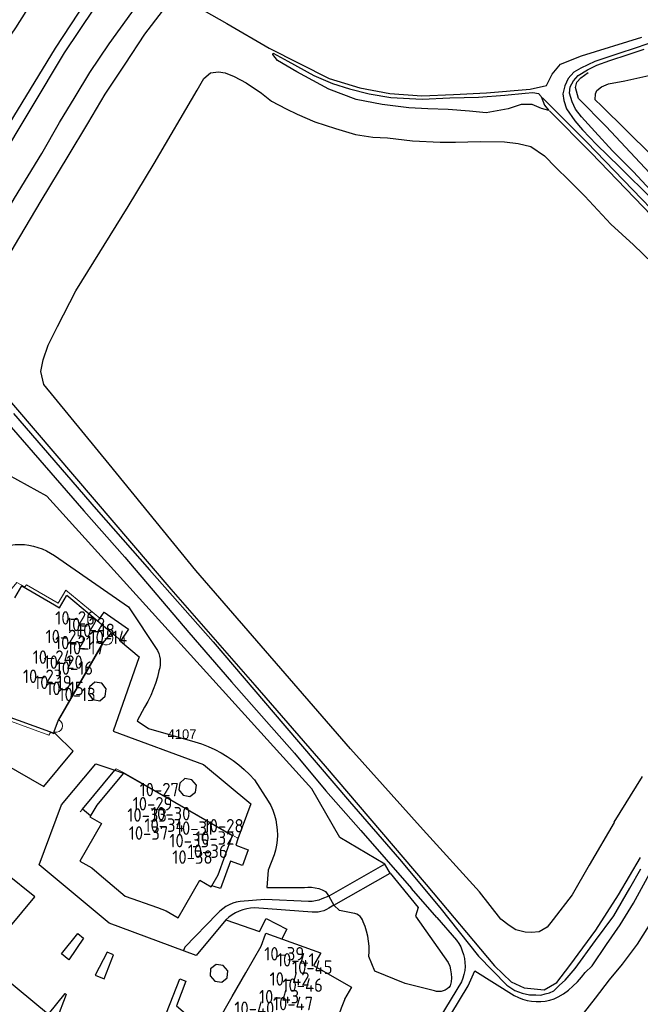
# Model space of a CAD drawing. Header units: metres. Extents: x 233829 to 239427, y 444283 to 448222.
# Tile 56 of 171: x 236123 to 236238, y 445283 to 445466. Entities that reach past the tile are written whole.
import ezdxf
from ezdxf.enums import TextEntityAlignment as Align

# ---------------------------------------------------------------- set-up
doc = ezdxf.new("R2010")
doc.units = ezdxf.units.M
doc.header["$MEASUREMENT"] = 0
doc.layers.add('G01 kadestrale perceelsgrens', color=73, linetype='Continuous', lineweight=0)
doc.layers.add('Z01 perceelnummer', color=73, linetype='Continuous', lineweight=13)
for name, color, linetype in [('Goud-kadastrale grenzen', 13, 'Continuous'), ('HOOFDGEBOUW', 4, 'Continuous'), ('HUISNUMMER', 253, 'Continuous'), ('KANTVERH', 253, 'Continuous'), ('KANTWATER', 153, 'Continuous'), ('KNTONVERHARD', 253, 'Continuous'), ('KNTOPENVERH', 253, 'Continuous'), ('MIDSLTGREPPEL', 253, 'Continuous'), ('OVLIJNOBJ', 253, 'Continuous'), ('RASTER', 253, 'Continuous')]:
    doc.layers.add(name, color=color, linetype=linetype)
doc.styles.get("Standard").update_dxf_attribs({"font": 'iso.shx'})
doc.styles.add('Styledgn001', font='dgn001.shx')

# ---------------------------------------------------------------- blocks, each defined once
blk = doc.blocks.new('A$C1532452F')
at = {"layer": 'G01 kadestrale perceelsgrens'}
for p, q in [((236138.15, 445349.904), (236130.004, 445335.751)), ((236140.393, 445326.406), (236134.386, 445319.175)), ((236134.386, 445319.175), (236133.951, 445318.668))]:
    blk.add_line(p, q, dxfattribs=at)
at = {"layer": 'G01 kadestrale perceelsgrens', "flags": 128}
for points in [[(236129.185, 445333.507), (236129.071, 445333.181), (236128.425, 445333.416), (236128.157, 445332.949), (236117.94, 445336.645), (236119.343, 445339.071), (236113.415, 445342.487), (236113.595, 445342.985), (236112.145, 445343.822), (236113.576, 445347.769), (236114.939, 445347.275), (236116.911, 445352.714), (236120.46, 445356.95), (236120.618, 445357.139), (236119.506, 445358.069), (236122.206, 445361.296), (236123.651, 445360.453), (236123.996, 445360.864), (236129.892, 445357.426), (236131.316, 445359.879), (236137.604, 445354.637)], [(236137.604, 445354.637), (236138.397, 445355.786), (236142.945, 445352.632), (236141.508, 445350.518)], [(236141.508, 445350.518), (236139.839, 445351.929), (236139.68, 445351.74)], [(236163.287, 445313.76), (236163.094, 445313.869), (236159.183, 445316.119), (236149.959, 445321.423), (236142.029, 445325.983), (236140.632, 445326.67), (236140.393, 445326.406)]]:
    blk.add_lwpolyline(points, dxfattribs=at)
at = {"layer": 'G01 kadestrale perceelsgrens'}
for centre, major_axis, end_param in [((236138.832, 445350.891), (-0.682, -0.987), 2.9616671), ((236129.498, 445334.664), (-0.313, -1.157), 2.9698876)]:
    blk.add_ellipse(centre, major_axis=major_axis, ratio=1, start_param=0, end_param=end_param, dxfattribs=at)
at = {"layer": 'Z01 perceelnummer', "linetype": 'Continuous', "lineweight": 13, "style": 'Styledgn001'}
blk.add_text('4107', height=1.8, dxfattribs=at).set_placement((236152.869, 445333.113), align=Align.MIDDLE_CENTER)

msp = doc.modelspace()

# ---------------------------------------------------------------- linework, layer by layer
at = {"layer": 'HOOFDGEBOUW'}
for points in [[(236121.82, 445358.42), (236123.1, 445360.66), (236129.16, 445357.13), (236130.13, 445356.58), (236131.43, 445358.82), (236131.5, 445358.91), (236139.76, 445351.99), (236138.11, 445350.02), (236135.26, 445345.07), (236132.73, 445340.69), (236129.88, 445335.74), (236129.09, 445333.53), (236129.01, 445333.31), (236118.88, 445336.98), (236118.91, 445337.07), (236120.2, 445339.3), (236113.15, 445343.36), (236114.43, 445345.59), (236115.03, 445347.24), (236117, 445352.66), (236120.7, 445357.08)], [(236152.18, 445299.02), (236156.19, 445305.99), (236158.31, 445304.77), (236158.43, 445304.98), (236159.58, 445306.99), (236162.18, 445314.16), (236162.23, 445314.25), (236154.3, 445318.81), (236149.91, 445321.34), (236141.98, 445325.9), (236141.93, 445325.81), (236137.05, 445319.96), (236135.76, 445317.74), (236137.89, 445316.51), (236133.88, 445309.55), (236136.11, 445308.27), (236137.46, 445307.14), (236142.33, 445303.06), (236148.3, 445300.9), (236149.95, 445300.3), (236152.18, 445299.02)], [(236167.57, 445293.73), (236168.38, 445295.95), (236168.46, 445296.17), (236178.59, 445292.51), (236178.56, 445292.41), (236177.28, 445290.18), (236184.33, 445286.12), (236183.05, 445283.89), (236183.01, 445283.78), (236182.45, 445282.24), (236180.48, 445276.82), (236176.79, 445272.41), (236175.65, 445271.05), (236174.37, 445268.82), (236167.31, 445272.87), (236166.03, 445270.65), (236165.96, 445270.57), (236157.7, 445277.49), (236157.85, 445277.67), (236158.63, 445278.59), (236159.38, 445279.48), (236162.21, 445284.41), (236164.73, 445288.8), (236167.57, 445293.73)]]:
    msp.add_lwpolyline(points, dxfattribs=at)
at = {"layer": 'KANTVERH'}
for p, q in [((236200.19, 445299.06), (236195.5, 445304.48)), ((236180.1, 445303.04), (236178.86, 445302.53)), ((236177.04, 445300.09), (236166.34, 445300.87)), ((236181.06, 445301.36), (236180.15, 445300.79)), ((236200.19, 445299.06), (236203.82, 445294.86)), ((236227.72, 445288.86), (236229.05, 445290.09)), ((236204.74, 445287.1), (236198.13, 445276.18))]:
    msp.add_line(p, q, dxfattribs=at)
for points in [[(236081.33, 445439.53), (236087.41, 445436.41), (236093.8, 445435.03), (236098.29, 445435.49), (236101.76, 445437.03), (236104.56, 445439.3), (236106.66, 445441.94), (236122, 445464.31), (236135.24, 445485.28), (236145.62, 445499.27), (236150.92, 445505.72), (236154.13, 445507.12), (236162.51, 445509.55), (236168.94, 445511.41)], [(236106.89, 445407.55), (236109.36, 445411.77), (236112.45, 445416.95), (236117.99, 445426.27), (236121.78, 445432.68), (236124.29, 445436.82), (236126.84, 445440.95), (236130.11, 445446.73), (236133.03, 445451.46), (236135.75, 445455.99), (236139.35, 445461.3), (236143.52, 445467.15), (236146.87, 445471.64)], [(236229.53, 445445.07), (236227.06, 445447.77), (236225.95, 445449.21), (236225.29, 445450.54), (236224.84, 445452.17), (236224.93, 445453.32), (236225.58, 445454.46), (236226.41, 445455.43), (236228.16, 445456.48), (236229.9, 445457.38), (236232.34, 445458.25)], [(236274.53, 445405.33), (236273.91, 445404.08), (236273.04, 445403.61), (236272.06, 445404.29), (236265.65, 445411.3), (236252.42, 445424.32), (236242.4, 445434.47), (236231.62, 445445.95), (236226.47, 445451.16), (236225.93, 445453.19), (236226.17, 445454.18), (236226.9, 445455.01), (236228.29, 445456.02)], [(236240.75, 445433.22), (236236.62, 445437.63), (236232.78, 445441.44), (236229.53, 445445.07)], [(236108.52, 445403.3), (236108.91, 445403.29), (236109.51, 445403.28), (236109.95, 445403.17), (236110.5, 445402.96), (236110.93, 445402.46), (236116.99, 445394.87), (236134.65, 445374.6), (236142.22, 445365.98), (236154.15, 445352.01), (236162.06, 445342.84), (236168.57, 445335.49), (236173.76, 445329.61), (236179.58, 445322.62), (236186.08, 445315.22), (236190.79, 445309.85), (236195.5, 445304.48)], [(236121.56, 445392.68), (236136.94, 445374.9), (236146.84, 445363.65), (236158.64, 445350.27), (236171.98, 445334.67), (236183.96, 445320.59), (236193.23, 445309.9), (236200.74, 445300.94), (236207.9, 445291.88), (236213.16, 445286.5), (236214.68, 445285.52), (236216.06, 445285), (236217.4, 445284.72), (236218.54, 445284.69), (236219.49, 445284.67), (236220.29, 445284.91), (236221.09, 445285.09), (236221.89, 445285.42), (236222.35, 445285.91), (236222.96, 445286.49), (236224.02, 445287.46), (236225.86, 445289.61), (236229.65, 445294.8), (236233.08, 445299.4), (236236.02, 445304.51), (236238.09, 445308.09)], [(236137.25, 445354.12), (236137.52, 445354.52), (236138.4, 445355.79), (236142.95, 445352.63), (236141.44, 445350.41), (236144.92, 445347.48), (236140.09, 445333.69), (236156.85, 445327.48), (236165.66, 445320.15), (236163.26, 445313.67), (236162.84, 445312.49), (236165.13, 445311.62), (236164.07, 445308.7), (236161.84, 445309.54), (236159.99, 445304.45), (236158.81, 445304.85), (236158.43, 445304.98)], [(236229.05, 445290.09), (236231.67, 445294.06), (236234.24, 445297.73), (236236.71, 445301.76), (236239.66, 445307.16), (236241.26, 445310.06), (236244.31, 445315.32), (236246.64, 445319.54), (236249.22, 445324.06), (236251.93, 445329.72), (236254.42, 445334.39), (236256.91, 445339.36), (236259.04, 445343.59), (236261.22, 445348.02), (236263.13, 445351.06), (236263.38, 445351.35), (236263.74, 445351.74), (236264.34, 445351.93), (236265.13, 445351.91), (236265.99, 445351.68)], [(236138.6, 445340.2), (236138.79, 445341.53), (236138, 445342.59), (236136.67, 445342.76), (236135.7, 445341.92), (236135.5, 445340.62), (236136.28, 445339.57), (236137.59, 445339.34), (236138.6, 445340.2)], [(236115.33, 445335.47), (236112.3, 445331.94), (236127.18, 445323.37), (236132.67, 445329.99), (236129.36, 445333.21), (236129.07, 445333.49)], [(236161.01, 445298.66), (236155.51, 445292.02), (236139.36, 445298.03), (236126.37, 445308.84), (236130.47, 445320.02), (236136.89, 445327.61), (236140.39, 445326.41), (236141.98, 445325.9)], [(236135.88, 445317.94), (236134.39, 445319.17), (236140.39, 445326.41)], [(236153.42, 445324.86), (236152.44, 445324.03), (236152.26, 445322.75), (236153.06, 445321.76), (236154.35, 445321.55), (236155.35, 445322.36), (236155.53, 445323.66), (236154.72, 445324.64), (236153.42, 445324.86)], [(236120.7, 445297.11), (236125.51, 445302.88), (236120.15, 445307.27), (236119.36, 445304.82), (236117.23, 445298.88), (236120.02, 445297.78), (236120.7, 445297.11)], [(236163.64, 445302.05), (236162.95, 445301.92), (236162.28, 445301.72), (236161.63, 445301.44), (236161.02, 445301.11), (236160.44, 445300.71), (236159.9, 445300.25), (236159.42, 445299.75)], [(236176.38, 445302.03), (236168.27, 445302.44), (236163.64, 445302.05)], [(236178.86, 445302.53), (236178.26, 445302.31), (236177.65, 445302.14), (236177.01, 445302.05), (236176.38, 445302.03)], [(236166.34, 445300.87), (236165.61, 445300.8), (236164.89, 445300.67), (236164.18, 445300.47), (236163.49, 445300.22), (236162.82, 445299.91), (236162.18, 445299.54), (236161.58, 445299.12), (236161.01, 445298.66)], [(236180.15, 445300.79), (236179.68, 445300.53), (236179.18, 445300.33), (236178.66, 445300.17), (236178.12, 445300.08), (236177.58, 445300.05), (236177.04, 445300.09)], [(236159.42, 445299.75), (236153.4, 445293.59), (236153.14, 445292.92)], [(236161.01, 445298.66), (236167.23, 445296.47), (236168.5, 445298.88), (236172.33, 445296.89), (236171.41, 445295.1)], [(236131.85, 445291.23), (236130.47, 445292.35), (236133.55, 445296.07), (236134.56, 445295.26), (236131.85, 445291.23)], [(236203.82, 445294.86), (236204.25, 445294.25), (236204.62, 445293.6), (236204.92, 445292.91), (236205.16, 445292.21), (236205.32, 445291.48), (236205.4, 445290.73), (236205.42, 445289.99), (236205.36, 445289.24), (236205.22, 445288.51), (236205.02, 445287.79), (236204.74, 445287.1)], [(236140.13, 445292.14), (236138.95, 445292.61), (236136.72, 445288.33), (236138.4, 445287.67), (236140.13, 445292.14)], [(236116.4, 445290.79), (236128.05, 445281.14), (236131.19, 445284.93), (236131.38, 445284.74), (236129.57, 445280.09), (236146.03, 445273.98), (236146.59, 445273.73)], [(236158.08, 445288.25), (236158.98, 445287.22), (236160.24, 445287.04), (236161.26, 445287.85), (236161.37, 445289.18), (236160.5, 445290.14), (236159.2, 445290.36), (236158.17, 445289.56), (236158.08, 445288.25)], [(236199.39, 445275.43), (236206.02, 445286.35), (236207.24, 445289.14), (236214.56, 445284.57)], [(236148.72, 445278.22), (236152.46, 445287.68), (236153.57, 445287.22), (236151.82, 445282.66), (236157.8, 445277.61)], [(236222.74, 445284.31), (236223.7, 445284.91), (236224.61, 445285.59), (236225.47, 445286.32), (236226.28, 445287.12), (236227.03, 445287.97), (236227.72, 445288.86)], [(236214.56, 445284.57), (236215.33, 445284.2), (236216.12, 445283.9), (236216.94, 445283.67), (236217.77, 445283.53), (236218.62, 445283.46), (236219.47, 445283.47), (236220.31, 445283.56), (236221.14, 445283.73), (236221.95, 445283.98), (236222.74, 445284.31)]]:
    msp.add_lwpolyline(points, dxfattribs=at)
at = {"layer": 'KANTWATER'}
for p, q in [((236220.19, 445449.91), (236220.96, 445448.93)), ((236166.3, 445324.65), (236168.89, 445320.67)), ((236179.52, 445303.92), (236180.1, 445303.04))]:
    msp.add_line(p, q, dxfattribs=at)
for points in [[(236220.96, 445448.93), (236219.62, 445449.33), (236217.88, 445450.04), (236215.87, 445450.06), (236213.43, 445449.23), (236209.33, 445448.52), (236206.27, 445448.82), (236202.26, 445449.11), (236198.49, 445449.24), (236194.98, 445449.46), (236190.02, 445450.08), (236185.22, 445450.99), (236180.15, 445452.88), (236174.18, 445456.1), (236170.58, 445458.23), (236169.71, 445459.32), (236169.77, 445459.57), (236172.54, 445458.11), (236177.37, 445455.43), (236180.8, 445453.96), (236183.98, 445452.95), (236187.62, 445452.02), (236191.67, 445451.38), (236197.49, 445451.03), (236202.58, 445451.31), (236207.92, 445451.43), (236212.81, 445451.82), (236216.59, 445452.14), (236218.01, 445452.3), (236219.06, 445452.11), (236219.59, 445451.54), (236220.19, 445449.91)], [(236190.5, 445309), (236182.19, 445313.92), (236176.95, 445322.97), (236127.78, 445377.34), (236120.61, 445381.28)], [(236121.02, 445368.23), (236121.88, 445368.33), (236122.73, 445368.36), (236123.59, 445368.32), (236124.45, 445368.22), (236125.29, 445368.05), (236126.11, 445367.81), (236126.92, 445367.52), (236127.7, 445367.16), (236128.45, 445366.75), (236129.17, 445366.28)], [(236129.17, 445366.28), (236142.9, 445356.76), (236148.33, 445348.63)], [(236226.3, 445279.8), (236229.62, 445284.06), (236232.23, 445287.48), (236234.68, 445290.41), (236237.45, 445294.13), (236240.28, 445298.65), (236241.93, 445301.59), (236245.03, 445307.1), (236249.17, 445314.66), (236252.71, 445321.9), (236258.64, 445334.3), (236267.65, 445350.67)], [(236148.33, 445348.63), (236148.55, 445348.12), (236148.7, 445347.6), (236148.8, 445347.06), (236148.83, 445346.52), (236148.81, 445345.97), (236148.73, 445345.43), (236148.59, 445344.91)], [(236148.59, 445344.91), (236148.31, 445343.72), (236147.96, 445342.54), (236147.54, 445341.4), (236147.05, 445340.28), (236146.49, 445339.19), (236145.87, 445338.14)], [(236145.87, 445338.14), (236144.55, 445335.62), (236146.63, 445334.18), (236155.23, 445331.72)], [(236155.23, 445331.72), (236156.5, 445331.3), (236157.74, 445330.82), (236158.95, 445330.27), (236160.12, 445329.65), (236161.26, 445328.96), (236162.36, 445328.22), (236163.42, 445327.41), (236164.43, 445326.54), (236165.39, 445325.62), (236166.3, 445324.65)], [(236168.89, 445320.67), (236169.33, 445319.85), (236169.71, 445318.98), (236170.02, 445318.1), (236170.26, 445317.19), (236170.44, 445316.27), (236170.54, 445315.33), (236170.57, 445314.39), (236170.53, 445313.45), (236170.41, 445312.52), (236170.23, 445311.59), (236169.97, 445310.69)], [(236169.97, 445310.69), (236168.87, 445307.89), (236168.64, 445304.62), (236175.59, 445304.66)], [(236191.52, 445307.29), (236196.71, 445300.92), (236196.21, 445299.29), (236202.32, 445290.74)], [(236175.59, 445304.66), (236176.26, 445304.7), (236176.94, 445304.68), (236177.61, 445304.59), (236178.27, 445304.43), (236178.91, 445304.21), (236179.52, 445303.92)], [(236184.61, 445299.86), (236182.14, 445300.38), (236181.06, 445301.36)], [(236186.51, 445298.28), (236186.37, 445298.63), (236186.18, 445298.95), (236185.94, 445299.24), (236185.65, 445299.48), (236185.33, 445299.67), (236184.98, 445299.8), (236184.61, 445299.86)], [(236187.54, 445291.83), (236187.6, 445292.77), (236187.59, 445293.72), (236187.51, 445294.66), (236187.36, 445295.59), (236187.15, 445296.51), (236186.86, 445297.4), (236186.51, 445298.28)], [(236199.74, 445285.45), (236194.32, 445286.84), (236188.66, 445289.13), (236187.54, 445291.83)], [(236202.32, 445290.74), (236202.58, 445290.05), (236202.75, 445289.33), (236202.85, 445288.6), (236202.88, 445287.86), (236202.82, 445287.12), (236202.69, 445286.39)], [(236202.69, 445286.39), (236202.42, 445286.08), (236202.11, 445285.81), (236201.76, 445285.59), (236201.37, 445285.43), (236200.97, 445285.34), (236200.55, 445285.31), (236200.14, 445285.35), (236199.74, 445285.45)]]:
    msp.add_lwpolyline(points, dxfattribs=at)
at = {"layer": 'KNTONVERHARD'}
for points in [[(236241.63, 445462.16), (236237.4, 445460.64), (236233.64, 445459.41), (236229.52, 445458.04), (236226.91, 445456.83), (236225.63, 445456.06), (236224.58, 445454.89), (236223.93, 445453.51), (236223.58, 445452.06), (236223.79, 445450.79), (236224.24, 445449.27), (236225.83, 445447.05), (236227.23, 445445.35), (236229.85, 445442.64)], [(236232.34, 445458.25), (236235.7, 445459.34), (236238.7, 445460.35)], [(236229.85, 445442.64), (236234.08, 445438.47), (236240.22, 445432.43), (236246.92, 445425.32), (236253.53, 445418.7), (236258.2, 445413.87), (236262.17, 445409.56), (236264.36, 445407.17), (236266, 445405.25), (236267.4, 445403.6), (236268.22, 445402.41), (236268.98, 445400.98), (236269.58, 445399.65), (236269.95, 445398.63), (236270.27, 445397.52), (236270.57, 445395.95), (236270.76, 445394.23), (236270.68, 445391.97), (236270.07, 445385.07)]]:
    msp.add_lwpolyline(points, dxfattribs=at)
at = {"layer": 'KNTOPENVERH'}
for points in [[(236068.68, 445354.98), (236118.58, 445439), (236131.04, 445459.63), (236136.64, 445467.97), (236143.41, 445477.25), (236150.85, 445486.32), (236158.03, 445494.38), (236166.03, 445502.68), (236176.79, 445512.68), (236185.89, 445520.37), (236195.39, 445527.66), (236204.17, 445533.84), (236213.3, 445539.59), (236223.24, 445545.21), (236233.13, 445550.31), (236243.19, 445554.98), (236253.32, 445559.11), (236263.69, 445562.9), (236273.73, 445566), (236294.04, 445571.84), (236326, 445580.92)], [(236135.01, 445469.2), (236129.3, 445460.55), (236118.43, 445442.75), (236116.87, 445440.15), (236115.82, 445440.73), (236114.17, 445438.05), (236115.24, 445437.44), (236101.79, 445415.17), (236101.64, 445415.31), (236100.07, 445412.48), (236100.28, 445412.36), (236083.7, 445384.42)]]:
    msp.add_lwpolyline(points, dxfattribs=at)
at = {"layer": 'MIDSLTGREPPEL'}
msp.add_lwpolyline([(236221.11, 445448.87), (236228.84, 445441.07), (236248.08, 445421.1), (236261.92, 445406.6)], dxfattribs=at)
at = {"layer": 'OVLIJNOBJ'}
for points in [[(236233.12, 445316.69), (236228.48, 445308.8), (236225.33, 445303.28), (236221.8, 445298.67), (236220.65, 445297.25), (236219.16, 445296.4), (236217.75, 445296.29), (236216.59, 445296.33), (236214.85, 445296.79), (236213.62, 445297.59), (236212.05, 445298.75), (236208.14, 445303.86), (236197.62, 445315.33), (236184.15, 445330.42), (236155.45, 445363.54), (236139.37, 445383.24), (236127.2, 445398.04), (236126.62, 445400.47), (236127.1, 445402.67), (236128, 445405.36), (236129.72, 445408.82), (236133.12, 445415.44), (236142.85, 445431.11), (236147.7, 445439.09), (236155.71, 445452.7), (236156.89, 445454.87), (236158.18, 445455.94), (236159.64, 445456.14), (236160.85, 445455.95), (236162.53, 445455.28), (236164.81, 445454.1), (236167.61, 445452.15), (236169.47, 445450.67)], [(236240, 445440.74), (236230.75, 445449.8), (236229.58, 445450.9), (236229.62, 445452.05), (236229.89, 445452.65), (236230.77, 445453.32), (236232.05, 445453.93), (236235.08, 445454.43), (236240.1, 445455.57)], [(236169.47, 445450.67), (236172.19, 445449.27), (236174.26, 445448.25), (236177.54, 445446.83), (236181.37, 445445.59), (236185.1, 445444.51), (236188.3, 445444), (236191.02, 445443.86), (236195.67, 445443.3), (236200.8, 445443.07), (236203.66, 445443.08), (236208.24, 445443.17), (236212.77, 445443.12), (236215.32, 445442.83), (236217.62, 445442.25), (236220.17, 445440.51), (236222.31, 445438.37), (236224.7, 445435.98), (236227.66, 445433.01)], [(236227.66, 445433.01), (236232.52, 445427.86), (236236.71, 445424), (236240.22, 445420.61)], [(236238.29, 445325.27), (236233.08, 445316.79)], [(236190.56, 445308.97), (236180.1, 445303.04), (236181.06, 445301.36), (236191.52, 445307.29), (236190.56, 445308.97)]]:
    msp.add_lwpolyline(points, dxfattribs=at)
at = {"layer": 'RASTER'}
msp.add_line((236228.01, 445443.06), (236219.79, 445451.33), dxfattribs=at)
for points in [[(236154.05, 445469.1), (236161.21, 445465.09), (236169.05, 445460.55), (236180.17, 445454.89), (236185.9, 445453.18), (236191.45, 445452.09), (236197.37, 445451.69), (236203.31, 445451.89), (236209.4, 445452.24), (236217.53, 445452.92), (236220.52, 445453.57), (236221.6, 445455.7), (236223.17, 445457.56), (236227.04, 445459.09), (236238.23, 445462.58)], [(236111.43, 445406.17), (236115.17, 445412.63), (236121.78, 445423.83), (236126.74, 445432.16), (236131.7, 445440.44), (236135.38, 445446.55), (236138.58, 445451.97), (236142.29, 445457.58), (236145.95, 445463.14), (236149.22, 445467.41)], [(236250.16, 445420.13), (236228.01, 445443.06)], [(236111.31, 445406.18), (236150.79, 445360.03), (236166.42, 445342.2), (236179.43, 445327.2), (236198.2, 445305.17), (236210.9, 445290.08), (236214.02, 445287.13), (236216.43, 445285.98), (236220.1, 445285.66), (236222.47, 445287), (236224.88, 445290.18), (236229.69, 445296.74), (236233.91, 445303.31), (236237.98, 445310.23)]]:
    msp.add_lwpolyline(points, dxfattribs=at)

# ---------------------------------------------------------------- block references
at = {"layer": 'Goud-kadastrale grenzen', "linetype": 'Continuous'}
msp.add_blockref('A$C1532452F', (0, 0), dxfattribs=at)

# ---------------------------------------------------------------- texts
at = {"layer": 'HUISNUMMER'}
for s, p in [('10-26', (236129.33, 445353.46)), ('10-22', (236131.33, 445352.24)), ('10-18', (236133.38, 445351.15)), ('10-25', (236127.53, 445350.01)), ('10-21', (236129.29, 445348.88)), ('10-14', (236135.69, 445349.84)), ('10-17', (236131.49, 445347.93)), ('10-24', (236125.14, 445346.18)), ('10-20', (236127.17, 445345.25)), ('10-16', (236129.4, 445344.15)), ('10-23', (236123.33, 445342.62)), ('10-19', (236125.41, 445341.5)), ('10-15', (236127.67, 445340.37)), ('10-13', (236129.93, 445339.24)), ('10-27', (236145, 445321.58)), ('10-29', (236143.71, 445318.95)), ('10-33', (236142.71, 445316.86)), ('10-30', (236147.11, 445317.1)), ('10-34', (236145.89, 445314.97)), ('10-31', (236151.74, 445314.42)), ('10-28', (236156.88, 445314.86)), ('10-37', (236142.98, 445313.51)), ('10-32', (236155.3, 445312.59)), ('10-35', (236150.52, 445312.1)), ('10-38', (236151.07, 445309.04)), ('10-36', (236153.94, 445310.14)), ('10-39', (236168.14, 445291.08)), ('10-41', (236170.49, 445289.96)), ('10-45', (236173.3, 445288.59)), ('10-42', (236169.13, 445286.41)), ('10-46', (236171.51, 445285.26)), ('10-43', (236167.16, 445283.12)), ('10-47', (236169.76, 445281.84)), ('10-40', (236162.59, 445280.97))]:
    msp.add_text(s, height=2.5, dxfattribs=at).set_placement(p)

doc.saveas('drawing.dxf')
